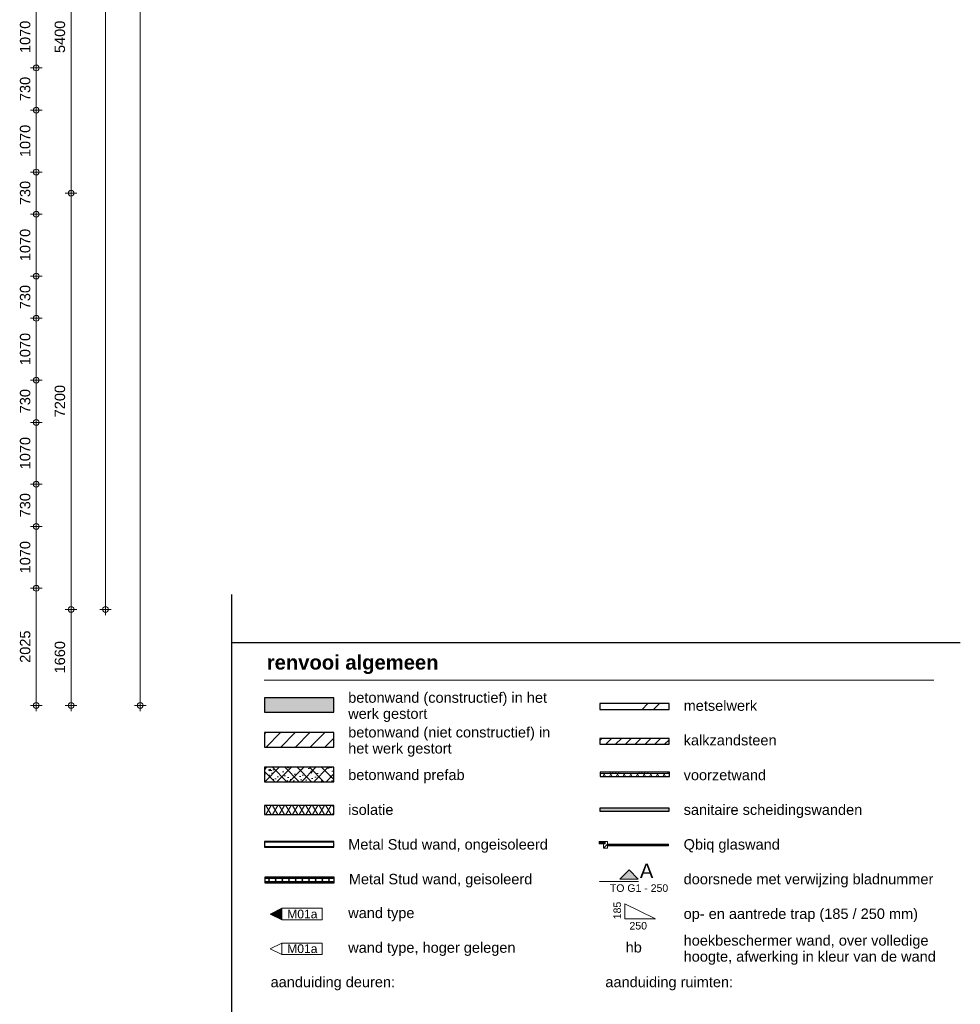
# Model space of a CAD drawing. Header units: millimetres. Extents: x 522 to 75900, y -25803 to 58941.
# Tile 107 of 134: x 59634 to 75900, y 3170 to 20200. Entities that reach past the tile are written whole.
import ezdxf

# ---------------------------------------------------------------- set-up
doc = ezdxf.new("R2010")
doc.units = ezdxf.units.MM
doc.linetypes.add('BAR_doorsnedelijn', pattern=[12, 10, -1, 0, -1])
doc.linetypes.add('Dot', pattern=[4.7625, 0, -4.7625])
for name, color, linetype, lineweight in [('00_Algemeen', 7, 'Dot', 9), ('00_Algemeen-100', 7, 'Continuous', 9), ('22_Metselwerk', 7, 'Continuous', 9), ('32_Trappen en balustraden', 7, 'Continuous', 9)]:
    doc.layers.add(name, color=color, linetype=linetype, lineweight=lineweight)
doc.styles.add('Arial', font='arial.ttf', dxfattribs={"height": 180})
doc.styles.add('Arial_1', font='arial.ttf', dxfattribs={"height": 130})
doc.styles.add('Arial_3', font='arial.ttf', dxfattribs={"height": 150})
doc.styles.add('Arial_6', font='arial.ttf', dxfattribs={"height": 250})
doc.styles.add('Arial_B_3', font='arialbd.ttf', dxfattribs={"height": 250})
doc.dimstyles.new('1_8mm_continuous_mm_zwart', dxfattribs={"dimscale": 304.8, "dimtxt": 183.646692, "dimasz": 0.328084, "dimexe": 0.328084, "dimexo": 0.0625, "dimgap": 0.164042, "dimtad": 1, "dimdec": 0, "dimzin": 0, "dimdsep": 46, "dimtxsty": 'Arial', "dimblk1": 'DOTBLANK', "dimblk2": 'DOTBLANK', "dimsah": 1, "dimcen": 0.09, "dimdle": 0.328084, "dimazin": 0, "dimtfac": 1, "dimtdec": 4, "dimtix": 1, "dimtmove": 0, "dimatfit": 3, "dimfxl": 0.328084, "dimfxlon": 1, "dimtvp": 1, "dimtolj": 1, "dimtzin": 0, "dimarcsym": 2})
pattern_1 = [(270, (690.14, 5987.44), (500, -9e-13), []), (270, (640.14, 5987.44), (500, -9e-13), []), (270, (590.14, 5987.44), (500, -9e-13), []), (270, (540.14, 5987.44), (500, -9e-13), [])]
pattern_2 = [(270, (698.76, 5369.95), (500, -9e-13), []), (270, (648.76, 5369.95), (500, -9e-13), []), (270, (598.76, 5369.95), (500, -9e-13), []), (270, (548.76, 5369.95), (500, -9e-13), [])]

# ---------------------------------------------------------------- blocks, each defined once
blk = doc.blocks.new('Family - ___-9510526-RENVOOI - plattegrond 1-50 en 1-100')
at = {"layer": '22_Metselwerk', "true_color": 0xc0c0c0}
h = blk.add_hatch(dxfattribs=at)
h.set_pattern_fill('FP_432', color=9, style=0, pattern_type=2)
h.set_pattern_definition([(45, (0, 0), (-106.066, 106.066), []), (135, (0, 0), (-106.066, -106.066), []), (50, (0, 0), (358.631, -31.376), [37.5, -412.5]), (355, (0, 0), (-69.376, 376.096), [30, -330]), (100.451, (29.9, -2.6), (289.257, 344.717), [31.87, -350.571]), (46.184, (0, 100), (533.62, -82.761), [56.25, -618.75]), (96.636, (44.47, 93.1), (467.33, 487.062), [47.805, -525.857]), (351.184, (0, 100), (467.333, 487.06), [45, -495]), (21, (50, 75), (298.454, -201.31), [37.5, -412.5]), (326, (50, 75), (121.657, 362.575), [30, -330]), (71.451, (74.87, 58.22), (420.112, 161.262), [31.87, -350.571]), (37.5, (0, 0), (6.08, 166.447), [3.353, -322.647, 3.353, -331.647, -331.25]), (37.5, (0, 0), (6.08, 166.447), [-661, 3.353, -327.897]), (7.5, (0, 0), (131.5348, 197.206), [3.353, -187.647, 3.353, -315.147, -126.25]), (7.5, (0, 0), (131.5348, 197.206), [-509.5, 3.353, -122.897]), (327.5, (-111.5, 0), (266.9112, -11.2774), [3.353, -121.647, 3.353, -386.647, -517.5]), (327.5, (-111.5, 0), (266.9112, -11.2774), [-515, 3.353, -514.147]), (317.5, (-161.5, 0), (291.593, 50.0525), [3.353, -159.147, 3.353, -255.647, -367.5]), (317.5, (-161.5, 0), (291.593, 50.0525), [-421.5, 3.353, -364.147]), (317.5, (-161.5, 0), (291.593, 50.0525), [3.353, -159.147, 3.353, -255.647, -367.5]), (317.5, (-161.5, 0), (291.593, 50.0525), [-421.5, 3.353, -364.147])])
h.paths.add_polyline_path([(1490, 7020), (1490, 7270), (290, 7270), (290, 7020)], flags=0)
at = {"layer": '22_Metselwerk', "lineweight": 25}
for p, q in [((1490, 7270), (290, 7270)), ((290, 7270), (290, 7020)), ((1490, 7020), (1490, 7270)), ((290, 7020), (1490, 7020))]:
    blk.add_line(p, q, dxfattribs=at)
blk = doc.blocks.new('Family - ___-9510528-RENVOOI - plattegrond 1-50 en 1-100')
at = {"layer": '22_Metselwerk'}
h = blk.add_hatch(dxfattribs=at)
h.set_pattern_fill('FP_433', color=256, angle=60, style=0, pattern_type=2)
h.set_pattern_definition([(60, (889.64, 6529.55), (-86.603, 50), []), (120, (889.64, 6529.55), (-86.603, -50), [])])
h.paths.add_polyline_path([(1490, 6450), (1490, 6610), (290, 6610), (290, 6450)], flags=0)
at = {"layer": '22_Metselwerk', "lineweight": 25}
for p, q in [((1490, 6610), (290, 6610)), ((290, 6610), (290, 6450)), ((1490, 6450), (1490, 6610)), ((290, 6450), (1490, 6450))]:
    blk.add_line(p, q, dxfattribs=at)
blk = doc.blocks.new('Family - ___-9510530-RENVOOI - plattegrond 1-50 en 1-100')
at = {"layer": '22_Metselwerk', "true_color": 0x808080}
h = blk.add_hatch(dxfattribs=at)
h.set_pattern_fill('FP_434', color=8, angle=-270, style=0, pattern_type=2)
h.set_pattern_definition(pattern_1)
h.paths.add_polyline_path([(290, 5975), (1490, 5975), (1490, 5987), (290, 5987)], flags=0)
h = blk.add_hatch(dxfattribs=at)
h.set_pattern_fill('FP_434', color=8, angle=-270, style=0, pattern_type=2)
h.set_pattern_definition(pattern_1)
h.paths.add_polyline_path([(1490, 5887), (1490, 5900), (290, 5900), (290, 5887), (1490, 5887)], flags=0)
at = {"layer": '22_Metselwerk', "lineweight": 25}
for p, q in [((1490, 5987), (290, 5987)), ((290, 5987), (290, 5887)), ((1490, 5887), (1490, 5987)), ((290, 5887), (1490, 5887))]:
    blk.add_line(p, q, dxfattribs=at)
at = {"layer": '22_Metselwerk'}
for p, q in [((1490, 5975), (290, 5975)), ((1490, 5900), (290, 5900))]:
    blk.add_line(p, q, dxfattribs=at)
blk = doc.blocks.new('Family - ___-9510535-RENVOOI - plattegrond 1-50 en 1-100')
at = {"layer": '22_Metselwerk'}
h = blk.add_hatch(dxfattribs=at)
h.set_pattern_fill('FP_435', color=256, angle=45, style=0, pattern_type=2)
h.set_pattern_definition([(45, (6688.76, 7719.96), (-84.853, 84.853), [])])
h.paths.add_polyline_path([(7289, 7670), (7289, 7770), (6089, 7770), (6089, 7670)], flags=0)
at = {"layer": '22_Metselwerk', "lineweight": 25}
for p, q in [((7289, 7770), (6089, 7770)), ((6089, 7770), (6089, 7670)), ((6089, 7670), (7289, 7670)), ((7289, 7670), (7289, 7770))]:
    blk.add_line(p, q, dxfattribs=at)
blk = doc.blocks.new('Family - ___-9510538-RENVOOI - plattegrond 1-50 en 1-100')
at = {"layer": '22_Metselwerk', "true_color": 0xc0c0c0}
h = blk.add_hatch(dxfattribs=at)
h.set_pattern_fill('FP_437', color=9, angle=-270, style=0, pattern_type=2)
h.set_pattern_definition([(270, (6493.84, 7185.84), (500, -2e-12), []), (270, (6443.84, 7185.84), (500, -2e-12), []), (270, (6393.84, 7185.84), (500, -2e-12), []), (270, (6343.84, 7185.84), (500, -2e-12), [])])
h.paths.add_polyline_path([(6094, 7161), (7294, 7161), (7294, 7186), (6094, 7186)], flags=0)
h = blk.add_hatch(dxfattribs=at)
h.set_pattern_fill('FP_436', color=9, angle=60, style=0, pattern_type=2)
h.set_pattern_definition([(60, (6693.84, 7148.34), (-86.603, 50), []), (120, (6693.84, 7148.34), (-86.603, -50), [])])
h.paths.add_polyline_path([(6094, 7111), (7294, 7111), (7294, 7161), (6094, 7161)], flags=0)
at = {"layer": '22_Metselwerk', "lineweight": 25}
for p, q in [((7294, 7186), (6094, 7186)), ((6094, 7186), (6094, 7111)), ((7294, 7111), (7294, 7186)), ((6094, 7111), (7294, 7111))]:
    blk.add_line(p, q, dxfattribs=at)
at = {"layer": '22_Metselwerk'}
blk.add_line((7294, 7161), (6094, 7161), dxfattribs=at)
blk = doc.blocks.new('Family - ___-9510541-RENVOOI - plattegrond 1-50 en 1-100')
at = {"layer": '22_Metselwerk', "true_color": 0xe1e1e1}
blk.add_hatch(color=254, dxfattribs=at).paths.add_polyline_path([(6091, 6511), (7291, 6511), (7291, 6561), (6091, 6561)], flags=0)
at = {"layer": '22_Metselwerk', "lineweight": 25}
for p, q in [((7291, 6561), (6091, 6561)), ((6091, 6561), (6091, 6511)), ((6091, 6511), (7291, 6511)), ((7291, 6511), (7291, 6561))]:
    blk.add_line(p, q, dxfattribs=at)
blk = doc.blocks.new('Family - ___-9510548-RENVOOI - plattegrond 1-50 en 1-100')
at = {"layer": '22_Metselwerk', "true_color": 0xc0c0c0}
blk.add_hatch(color=9, dxfattribs=at).paths.add_polyline_path([(1490, 8220), (1490, 8470), (290, 8470), (290, 8220)], flags=0)
at = {"layer": '22_Metselwerk', "lineweight": 25}
for p, q in [((1490, 8470), (290, 8470)), ((290, 8470), (290, 8220)), ((1490, 8220), (1490, 8470)), ((290, 8220), (1490, 8220))]:
    blk.add_line(p, q, dxfattribs=at)
blk = doc.blocks.new('Family - ___-9510553-RENVOOI - plattegrond 1-50 en 1-100')
at = {"layer": '22_Metselwerk', "true_color": 0xc0c0c0}
h = blk.add_hatch(dxfattribs=at)
h.set_pattern_fill('FP_438', color=9, angle=45, style=0, pattern_type=2)
h.set_pattern_definition([(45, (7088.8, 8319.96), (-565.7, 565.7), []), (45, (7288.8, 8319.96), (-565.7, 565.7), [])])
h.paths.add_polyline_path([(7289, 8270), (7289, 8370), (6089, 8370), (6089, 8270)], flags=0)
at = {"layer": '22_Metselwerk', "lineweight": 25}
for p, q in [((7289, 8370), (6089, 8370)), ((6089, 8370), (6089, 8270)), ((7289, 8270), (7289, 8370)), ((6089, 8270), (7289, 8270))]:
    blk.add_line(p, q, dxfattribs=at)
blk = doc.blocks.new('Family - ___-9510834-RENVOOI - plattegrond 1-50 en 1-100')
at = {"layer": '22_Metselwerk', "true_color": 0x808080}
h = blk.add_hatch(dxfattribs=at)
h.set_pattern_fill('FP_439', color=8, angle=-270, style=0, pattern_type=2)
h.set_pattern_definition(pattern_2)
h.paths.add_polyline_path([(1490, 5357), (1499, 5357), (1499, 5370), (299, 5370), (299, 5357), (1490, 5357)], flags=0)
at = {"layer": '22_Metselwerk'}
h = blk.add_hatch(dxfattribs=at)
h.set_pattern_fill('FP_440', color=256, angle=60, style=0, pattern_type=2)
h.set_pattern_definition([(60, (898.76, 5319.96), (-86.603, 50), []), (120, (898.76, 5319.96), (-86.603, -50), [])])
h.paths.add_polyline_path([(1490, 5295), (1499, 5295), (1499, 5345), (299, 5345), (299, 5295)], flags=0)
at = {"layer": '22_Metselwerk', "true_color": 0x808080}
h = blk.add_hatch(dxfattribs=at)
h.set_pattern_fill('FP_439', color=8, angle=-270, style=0, pattern_type=2)
h.set_pattern_definition(pattern_2)
h.paths.add_polyline_path([(1499, 5270), (1499, 5282), (299, 5282), (299, 5270), (1490, 5270)], flags=0)
at = {"layer": '22_Metselwerk', "lineweight": 25}
for p, q in [((1499, 5370), (299, 5370)), ((299, 5370), (299, 5270)), ((1499, 5270), (1499, 5370)), ((299, 5270), (1499, 5270))]:
    blk.add_line(p, q, dxfattribs=at)
at = {"layer": '22_Metselwerk'}
for p, q in [((1499, 5357), (299, 5357)), ((1499, 5345), (299, 5345)), ((1499, 5295), (299, 5295)), ((1499, 5282), (299, 5282))]:
    blk.add_line(p, q, dxfattribs=at)
blk = doc.blocks.new('Family - ___-10141555-RENVOOI - plattegrond 1-50 en 1-100')
at = {"layer": '22_Metselwerk'}
h = blk.add_hatch(dxfattribs=at)
h.set_pattern_fill('FP_441', color=256, angle=45, style=0, pattern_type=2)
h.set_pattern_definition([(45, (889.64, 7744.96), (-127.28, 127.28), [])])
h.paths.add_polyline_path([(1490, 7620), (1490, 7870), (290, 7870), (290, 7620)], flags=0)
at = {"layer": '22_Metselwerk', "lineweight": 25}
for p, q in [((1490, 7870), (290, 7870)), ((290, 7870), (290, 7620)), ((1490, 7620), (1490, 7870)), ((290, 7620), (1490, 7620))]:
    blk.add_line(p, q, dxfattribs=at)
blk = doc.blocks.new('DIMBLOCK7-100 - Plattegrond - Begane grond')
at = {"layer": '00_Algemeen-100', "transparency": 16777216}
for p, q in [((60423, 22600), (60623, 22600)), ((60523, 22600), (60423, 22600)), ((60523, 22600), (60523, 17200)), ((60423, 17200), (60623, 17200)), ((60523, 17200), (60423, 17200))]:
    blk.add_line(p, q, dxfattribs=at)
for centre in [(60523, 22600), (60523, 17200)]:
    blk.add_circle(centre, 50, dxfattribs=at)
at = {"layer": '00_Algemeen-100', "color": 0, "transparency": 16777216, "insert": (60239, 19623), "char_height": 180, "width": 664.52, "attachment_point": 1, "rotation": 90, "line_spacing_factor": 0.941778, "style": 'Arial'}
blk.add_mtext('5400', dxfattribs=at)
blk = doc.blocks.new('_DotBlank')
at = {"color": 0, "linetype": 'ByBlock', "lineweight": -2}
blk.add_line((-0.5, 0), (-1, 0), dxfattribs=at)
blk.add_circle((0, 0), 0.5, dxfattribs=at)
blk = doc.blocks.new('DIMBLOCK8-100 - Plattegrond - Begane grond')
at = {"layer": '00_Algemeen-100', "transparency": 16777216}
for p, q in [((60423, 17200), (60623, 17200)), ((60523, 17200), (60423, 17200)), ((60523, 17200), (60523, 10000)), ((60423, 10000), (60623, 10000)), ((60523, 10000), (60423, 10000))]:
    blk.add_line(p, q, dxfattribs=at)
for centre in [(60523, 17200), (60523, 10000)]:
    blk.add_circle(centre, 50, dxfattribs=at)
at = {"layer": '00_Algemeen-100', "color": 0, "transparency": 16777216, "insert": (60239, 13323), "char_height": 180, "width": 664.52, "attachment_point": 1, "rotation": 90, "line_spacing_factor": 0.941778, "style": 'Arial'}
blk.add_mtext('7200', dxfattribs=at)
blk = doc.blocks.new('DIMBLOCK9-100 - Plattegrond - Begane grond')
at = {"layer": '00_Algemeen-100', "transparency": 16777216}
for p, q in [((60423, 10000), (60623, 10000)), ((60523, 10000), (60423, 10000)), ((60523, 10000), (60523, 8240)), ((60423, 8340), (60623, 8340)), ((60523, 8340), (60423, 8340))]:
    blk.add_line(p, q, dxfattribs=at)
for centre in [(60523, 10000), (60523, 8340)]:
    blk.add_circle(centre, 50, dxfattribs=at)
at = {"layer": '00_Algemeen-100', "color": 0, "transparency": 16777216, "insert": (60239, 8893), "char_height": 180, "width": 664.52, "attachment_point": 1, "rotation": 90, "line_spacing_factor": 0.941778, "style": 'Arial'}
blk.add_mtext('1660', dxfattribs=at)
blk = doc.blocks.new('DIMBLOCK10-100 - Plattegrond - Begane grond')
at = {"layer": '00_Algemeen-100', "transparency": 16777216}
for p, q in [((61619, 53685), (61819, 53685)), ((61719, 53685), (61619, 53685)), ((61719, 8240), (61719, 53785)), ((61619, 8340), (61819, 8340)), ((61719, 8340), (61619, 8340))]:
    blk.add_line(p, q, dxfattribs=at)
for centre in [(61719, 53685), (61719, 8340)]:
    blk.add_circle(centre, 50, dxfattribs=at)
at = {"layer": '00_Algemeen-100', "color": 0, "transparency": 16777216, "insert": (61435, 30666), "char_height": 180, "width": 830.65, "attachment_point": 1, "rotation": 90, "line_spacing_factor": 0.941778, "style": 'Arial'}
blk.add_mtext('45345', dxfattribs=at)
blk = doc.blocks.new('DIMBLOCK227-100 - Plattegrond - Begane grond')
at = {"layer": '00_Algemeen-100', "transparency": 16777216}
for p, q in [((61019, 53200), (61219, 53200)), ((61119, 53200), (61019, 53200)), ((61119, 53300), (61119, 9900)), ((61019, 10000), (61219, 10000)), ((61119, 10000), (61019, 10000))]:
    blk.add_line(p, q, dxfattribs=at)
for centre in [(61119, 53200), (61119, 10000)]:
    blk.add_circle(centre, 50, dxfattribs=at)
at = {"layer": '00_Algemeen-100', "color": 0, "transparency": 16777216, "insert": (60835, 31254), "char_height": 180, "width": 830.65, "attachment_point": 1, "rotation": 90, "line_spacing_factor": 0.941778, "style": 'Arial'}
blk.add_mtext('43200', dxfattribs=at)
blk = doc.blocks.new('DIMBLOCK228-100 - Plattegrond - Begane grond')
at = {"layer": '00_Algemeen-100', "transparency": 16777216}
for p, q in [((59821, 10365), (60021, 10365)), ((59921, 10365), (59821, 10365)), ((59921, 8240), (59921, 10365)), ((59821, 8340), (60021, 8340)), ((59921, 8340), (59821, 8340))]:
    blk.add_line(p, q, dxfattribs=at)
for centre in [(59921, 10365), (59921, 8340)]:
    blk.add_circle(centre, 50, dxfattribs=at)
at = {"layer": '00_Algemeen-100', "color": 0, "transparency": 16777216, "insert": (59638, 9076), "char_height": 180, "width": 664.52, "attachment_point": 1, "rotation": 90, "line_spacing_factor": 0.941778, "style": 'Arial'}
blk.add_mtext('2025', dxfattribs=at)
blk = doc.blocks.new('DIMBLOCK229-100 - Plattegrond - Begane grond')
at = {"layer": '00_Algemeen-100', "transparency": 16777216}
for p, q in [((59821, 11435), (60021, 11435)), ((59921, 11435), (59821, 11435)), ((59921, 10365), (59921, 11435)), ((59821, 10365), (60021, 10365)), ((59921, 10365), (59821, 10365))]:
    blk.add_line(p, q, dxfattribs=at)
for centre in [(59921, 11435), (59921, 10365)]:
    blk.add_circle(centre, 50, dxfattribs=at)
at = {"layer": '00_Algemeen-100', "color": 0, "transparency": 16777216, "insert": (59638, 10623), "char_height": 180, "width": 664.52, "attachment_point": 1, "rotation": 90, "line_spacing_factor": 0.941778, "style": 'Arial'}
blk.add_mtext('1070', dxfattribs=at)
blk = doc.blocks.new('DIMBLOCK230-100 - Plattegrond - Begane grond')
at = {"layer": '00_Algemeen-100', "transparency": 16777216}
for p, q in [((59821, 12165), (60021, 12165)), ((59921, 12165), (59821, 12165)), ((59921, 11435), (59921, 12165)), ((59821, 11435), (60021, 11435)), ((59921, 11435), (59821, 11435))]:
    blk.add_line(p, q, dxfattribs=at)
for centre in [(59921, 12165), (59921, 11435)]:
    blk.add_circle(centre, 50, dxfattribs=at)
at = {"layer": '00_Algemeen-100', "color": 0, "transparency": 16777216, "insert": (59638, 11592), "char_height": 180, "width": 498.39, "attachment_point": 1, "rotation": 90, "line_spacing_factor": 0.941778, "style": 'Arial'}
blk.add_mtext('730', dxfattribs=at)
blk = doc.blocks.new('DIMBLOCK231-100 - Plattegrond - Begane grond')
at = {"layer": '00_Algemeen-100', "transparency": 16777216}
for p, q in [((59821, 13235), (60021, 13235)), ((59921, 13235), (59821, 13235)), ((59921, 12165), (59921, 13235)), ((59821, 12165), (60021, 12165)), ((59921, 12165), (59821, 12165))]:
    blk.add_line(p, q, dxfattribs=at)
for centre in [(59921, 13235), (59921, 12165)]:
    blk.add_circle(centre, 50, dxfattribs=at)
at = {"layer": '00_Algemeen-100', "color": 0, "transparency": 16777216, "insert": (59638, 12423), "char_height": 180, "width": 664.52, "attachment_point": 1, "rotation": 90, "line_spacing_factor": 0.941778, "style": 'Arial'}
blk.add_mtext('1070', dxfattribs=at)
blk = doc.blocks.new('DIMBLOCK232-100 - Plattegrond - Begane grond')
at = {"layer": '00_Algemeen-100', "transparency": 16777216}
for p, q in [((59821, 13965), (60021, 13965)), ((59921, 13965), (59821, 13965)), ((59921, 13235), (59921, 13965)), ((59821, 13235), (60021, 13235)), ((59921, 13235), (59821, 13235))]:
    blk.add_line(p, q, dxfattribs=at)
for centre in [(59921, 13965), (59921, 13235)]:
    blk.add_circle(centre, 50, dxfattribs=at)
at = {"layer": '00_Algemeen-100', "color": 0, "transparency": 16777216, "insert": (59638, 13392), "char_height": 180, "width": 498.39, "attachment_point": 1, "rotation": 90, "line_spacing_factor": 0.941778, "style": 'Arial'}
blk.add_mtext('730', dxfattribs=at)
blk = doc.blocks.new('DIMBLOCK233-100 - Plattegrond - Begane grond')
at = {"layer": '00_Algemeen-100', "transparency": 16777216}
for p, q in [((59821, 15035), (60021, 15035)), ((59921, 15035), (59821, 15035)), ((59921, 13965), (59921, 15035)), ((59821, 13965), (60021, 13965)), ((59921, 13965), (59821, 13965))]:
    blk.add_line(p, q, dxfattribs=at)
for centre in [(59921, 15035), (59921, 13965)]:
    blk.add_circle(centre, 50, dxfattribs=at)
at = {"layer": '00_Algemeen-100', "color": 0, "transparency": 16777216, "insert": (59638, 14223), "char_height": 180, "width": 664.52, "attachment_point": 1, "rotation": 90, "line_spacing_factor": 0.941778, "style": 'Arial'}
blk.add_mtext('1070', dxfattribs=at)
blk = doc.blocks.new('DIMBLOCK234-100 - Plattegrond - Begane grond')
at = {"layer": '00_Algemeen-100', "transparency": 16777216}
for p, q in [((59821, 15765), (60021, 15765)), ((59921, 15765), (59821, 15765)), ((59921, 15035), (59921, 15765)), ((59821, 15035), (60021, 15035)), ((59921, 15035), (59821, 15035))]:
    blk.add_line(p, q, dxfattribs=at)
for centre in [(59921, 15765), (59921, 15035)]:
    blk.add_circle(centre, 50, dxfattribs=at)
at = {"layer": '00_Algemeen-100', "color": 0, "transparency": 16777216, "insert": (59638, 15192), "char_height": 180, "width": 498.39, "attachment_point": 1, "rotation": 90, "line_spacing_factor": 0.941778, "style": 'Arial'}
blk.add_mtext('730', dxfattribs=at)
blk = doc.blocks.new('DIMBLOCK235-100 - Plattegrond - Begane grond')
at = {"layer": '00_Algemeen-100', "transparency": 16777216}
for p, q in [((59821, 16835), (60021, 16835)), ((59921, 16835), (59821, 16835)), ((59921, 15765), (59921, 16835)), ((59821, 15765), (60021, 15765)), ((59921, 15765), (59821, 15765))]:
    blk.add_line(p, q, dxfattribs=at)
for centre in [(59921, 16835), (59921, 15765)]:
    blk.add_circle(centre, 50, dxfattribs=at)
at = {"layer": '00_Algemeen-100', "color": 0, "transparency": 16777216, "insert": (59638, 16023), "char_height": 180, "width": 664.52, "attachment_point": 1, "rotation": 90, "line_spacing_factor": 0.941778, "style": 'Arial'}
blk.add_mtext('1070', dxfattribs=at)
blk = doc.blocks.new('DIMBLOCK236-100 - Plattegrond - Begane grond')
at = {"layer": '00_Algemeen-100', "transparency": 16777216}
for p, q in [((59821, 17565), (60021, 17565)), ((59921, 17565), (59821, 17565)), ((59921, 16835), (59921, 17565)), ((59821, 16835), (60021, 16835)), ((59921, 16835), (59821, 16835))]:
    blk.add_line(p, q, dxfattribs=at)
for centre in [(59921, 17565), (59921, 16835)]:
    blk.add_circle(centre, 50, dxfattribs=at)
at = {"layer": '00_Algemeen-100', "color": 0, "transparency": 16777216, "insert": (59638, 16992), "char_height": 180, "width": 498.39, "attachment_point": 1, "rotation": 90, "line_spacing_factor": 0.941778, "style": 'Arial'}
blk.add_mtext('730', dxfattribs=at)
blk = doc.blocks.new('DIMBLOCK237-100 - Plattegrond - Begane grond')
at = {"layer": '00_Algemeen-100', "transparency": 16777216}
for p, q in [((59821, 18635), (60021, 18635)), ((59921, 18635), (59821, 18635)), ((59921, 17565), (59921, 18635)), ((59821, 17565), (60021, 17565)), ((59921, 17565), (59821, 17565))]:
    blk.add_line(p, q, dxfattribs=at)
for centre in [(59921, 18635), (59921, 17565)]:
    blk.add_circle(centre, 50, dxfattribs=at)
at = {"layer": '00_Algemeen-100', "color": 0, "transparency": 16777216, "insert": (59638, 17823), "char_height": 180, "width": 664.52, "attachment_point": 1, "rotation": 90, "line_spacing_factor": 0.941778, "style": 'Arial'}
blk.add_mtext('1070', dxfattribs=at)
blk = doc.blocks.new('DIMBLOCK238-100 - Plattegrond - Begane grond')
at = {"layer": '00_Algemeen-100', "transparency": 16777216}
for p, q in [((59821, 19365), (60021, 19365)), ((59921, 19365), (59821, 19365)), ((59921, 18635), (59921, 19365)), ((59821, 18635), (60021, 18635)), ((59921, 18635), (59821, 18635))]:
    blk.add_line(p, q, dxfattribs=at)
for centre in [(59921, 19365), (59921, 18635)]:
    blk.add_circle(centre, 50, dxfattribs=at)
at = {"layer": '00_Algemeen-100', "color": 0, "transparency": 16777216, "insert": (59638, 18792), "char_height": 180, "width": 498.39, "attachment_point": 1, "rotation": 90, "line_spacing_factor": 0.941778, "style": 'Arial'}
blk.add_mtext('730', dxfattribs=at)
blk = doc.blocks.new('DIMBLOCK239-100 - Plattegrond - Begane grond')
at = {"layer": '00_Algemeen-100', "transparency": 16777216}
for p, q in [((59821, 20435), (60021, 20435)), ((59921, 20435), (59821, 20435)), ((59921, 19365), (59921, 20435)), ((59821, 19365), (60021, 19365)), ((59921, 19365), (59821, 19365))]:
    blk.add_line(p, q, dxfattribs=at)
for centre in [(59921, 20435), (59921, 19365)]:
    blk.add_circle(centre, 50, dxfattribs=at)
at = {"layer": '00_Algemeen-100', "color": 0, "transparency": 16777216, "insert": (59638, 19623), "char_height": 180, "width": 664.52, "attachment_point": 1, "rotation": 90, "line_spacing_factor": 0.941778, "style": 'Arial'}
blk.add_mtext('1070', dxfattribs=at)
blk = doc.blocks.new('00_TAG-ST_stair tag_BAR - small_1_3mm-7293362-RENVOOI - plattegrond 1-50 en 1-100')
at = {"layer": '32_Trappen en balustraden'}
for p, q in [((6526, 4909), (6526, 4649)), ((7056, 4649), (6526, 4909)), ((6526, 4649), (7056, 4649))]:
    blk.add_line(p, q, dxfattribs=at)
blk = doc.blocks.new('00_TAG-WA_wall tag_BAR - Type Mark_7x2_overhead-7496951-RENVOOI - plattegrond 1-50 en 1-100')
at = {"layer": '00_Algemeen', "linetype": 'Continuous'}
for p, q in [((590, 4230), (390, 4130)), ((390, 4130), (590, 4030)), ((590, 4030), (590, 4230)), ((1290, 4230), (590, 4230)), ((590, 4230), (590, 4030)), ((1290, 4030), (1290, 4230)), ((590, 4030), (1290, 4030))]:
    blk.add_line(p, q, dxfattribs=at)
blk = doc.blocks.new('00_TAG-WA_wall tag_BAR - Type Mark_7x2-7455557-RENVOOI - plattegrond 1-50 en 1-100')
at = {"layer": '00_Algemeen', "linetype": 'Continuous'}
blk.add_hatch(color=256, dxfattribs=at).paths.add_polyline_path([(390, 4730), (590, 4830), (590, 4630)], flags=0)
for p, q in [((590, 4830), (390, 4730)), ((1290, 4830), (590, 4830)), ((590, 4830), (590, 4630)), ((590, 4630), (590, 4830)), ((1290, 4630), (1290, 4830)), ((390, 4730), (590, 4630)), ((590, 4630), (1290, 4630))]:
    blk.add_line(p, q, dxfattribs=at)

msp = doc.modelspace()

# ---------------------------------------------------------------- hatches: boundary and pattern name
at = {"layer": '00_Algemeen', "linetype": 'Continuous', "true_color": 0xffffff}
for points in [[(69669.5, 5947.7), (69753, 5947.7), (69753, 5984.4), (69654.9, 5984.4), (69654.9, 5947.7), (69666.3, 5947.7)], [(69826, 5911.5), (69826, 5941.2), (69796.5, 5941.2), (69796.5, 5911.5), (69820.7, 5911.5)], [(70671, 5933), (70825.4, 5933), (70825.4, 5941.2), (69826, 5941.2), (69826, 5933), (70331.5, 5933)], [(70671, 5920), (70825.4, 5920), (70825.4, 5933), (69826, 5933), (69826, 5920), (70331.5, 5920)], [(70671, 5911.5), (70825.4, 5911.5), (70825.4, 5920), (69826, 5920), (69826, 5911.5), (70331.5, 5911.5)], [(70825.4, 5911.5), (70854.9, 5911.5), (70854.9, 5941.2), (70825.4, 5941.2), (70825.4, 5920)]]:
    msp.add_hatch(color=7, dxfattribs=at).paths.add_polyline_path(points, flags=0)
at = {"layer": '00_Algemeen', "linetype": 'Continuous', "true_color": 0xc0c0c0}
h = msp.add_hatch(dxfattribs=at)
h.set_pattern_fill('FP_442', color=9, style=0, pattern_type=2)
h.set_pattern_definition([(45, (63575.67, 0), (-70.7107, 70.7107), [])])
h.paths.add_polyline_path([(69796.5, 5869.6), (69796.5, 5984.6), (69756.5, 5984.6), (69756.5, 5944.6), (69731.5, 5944.6), (69731.5, 5869.6), (69756.5, 5869.6)], flags=0)
at = {"layer": '00_Algemeen', "linetype": 'Continuous'}
msp.add_hatch(color=256, dxfattribs=at).paths.add_polyline_path([(70011.5, 5335.5), (70331.5, 5335.5), (70171.5, 5495.5)], flags=0)

# ---------------------------------------------------------------- linework, layer by layer
at = {"layer": '00_Algemeen', "linetype": 'Continuous', "lineweight": 25}
for p, q in [((63304.9, -25802.5), (63304.9, 10256.5)), ((63304.9, 9427.1), (75900.4, 9427.1))]:
    msp.add_line(p, q, dxfattribs=at)
at = {"layer": '00_Algemeen', "linetype": 'Continuous'}
for p, q in [((63864.9, 8773.9), (75444.9, 8773.9)), ((69753, 5984.4), (69654.9, 5984.4)), ((69654.9, 5984.4), (69654.9, 5947.7)), ((69753, 5947.7), (69753, 5984.4)), ((69796.5, 5984.6), (69756.5, 5984.6)), ((69756.5, 5984.6), (69756.5, 5944.6)), ((69796.5, 5941.2), (69796.5, 5984.6)), ((69654.9, 5947.7), (69753, 5947.7)), ((69731.5, 5944.6), (69731.5, 5869.6)), ((69756.5, 5944.6), (69731.5, 5944.6)), ((69731.5, 5869.6), (69796.5, 5869.6)), ((69826, 5941.2), (69796.5, 5941.2)), ((69796.5, 5941.2), (69796.5, 5911.5)), ((69796.5, 5869.6), (69796.5, 5911.5)), ((69796.5, 5911.5), (69826, 5911.5)), ((70825.4, 5941.2), (69826, 5941.2)), ((69826, 5941.2), (69826, 5933)), ((69826, 5933), (69826, 5920)), ((69826, 5933), (70825.4, 5933)), ((69826, 5920), (69826, 5911.5)), ((69826, 5920), (70825.4, 5920)), ((69826, 5911.5), (70825.4, 5911.5)), ((70854.9, 5941.2), (70825.4, 5941.2)), ((70825.4, 5941.2), (70825.4, 5911.5)), ((70825.4, 5911.5), (70854.9, 5911.5)), ((70854.9, 5911.5), (70854.9, 5941.2)), ((70171.5, 5495.5), (70011.5, 5335.5)), ((70331.5, 5335.5), (70171.5, 5495.5)), ((70011.5, 5335.5), (70331.5, 5335.5))]:
    msp.add_line(p, q, dxfattribs=at)
at = {"layer": '00_Algemeen', "linetype": 'BAR_doorsnedelijn'}
msp.add_line((70334.9, 5295.5), (69654.9, 5295.5), dxfattribs=at)

# ---------------------------------------------------------------- block references
at = {"lineweight": 9}
for name in ['Family - ___-9510548-RENVOOI - plattegrond 1-50 en 1-100', 'Family - ___-9510553-RENVOOI - plattegrond 1-50 en 1-100', 'Family - ___-10141555-RENVOOI - plattegrond 1-50 en 1-100', 'Family - ___-9510535-RENVOOI - plattegrond 1-50 en 1-100', 'Family - ___-9510526-RENVOOI - plattegrond 1-50 en 1-100', 'Family - ___-9510538-RENVOOI - plattegrond 1-50 en 1-100', 'Family - ___-9510528-RENVOOI - plattegrond 1-50 en 1-100', 'Family - ___-9510541-RENVOOI - plattegrond 1-50 en 1-100', 'Family - ___-9510530-RENVOOI - plattegrond 1-50 en 1-100', 'Family - ___-9510834-RENVOOI - plattegrond 1-50 en 1-100']:
    msp.add_blockref(name, (63575.7, 0), dxfattribs=at)
at = {"layer": '00_Algemeen', "linetype": 'Continuous'}
for name in ['00_TAG-WA_wall tag_BAR - Type Mark_7x2-7455557-RENVOOI - plattegrond 1-50 en 1-100', '00_TAG-WA_wall tag_BAR - Type Mark_7x2_overhead-7496951-RENVOOI - plattegrond 1-50 en 1-100']:
    msp.add_blockref(name, (63575.7, 0), dxfattribs=at)
at = {"layer": '32_Trappen en balustraden'}
msp.add_blockref('00_TAG-ST_stair tag_BAR - small_1_3mm-7293362-RENVOOI - plattegrond 1-50 en 1-100', (63575.7, 0), dxfattribs=at)

# ---------------------------------------------------------------- texts
at = {"layer": '00_Algemeen', "linetype": 'Continuous', "attachment_point": 1}
for s, insert, char_height, width, style in [('renvooi algemeen', (63907.6, 9209.6), 250, 3583.543, 'Arial_B_3'), ('betonwand (constructief) in het ', (65315.3, 8565.1), 180, 4112.657, 'Arial'), ('metselwerk     ', (71116.1, 8426.1), 180, 1875.949, 'Arial'), ('werk gestort', (65315.3, 8287.3), 180, 1603.375, 'Arial'), ('betonwand (niet constructief) in ', (65315.3, 7965.1), 180, 4168.775, 'Arial'), ('kalkzandsteen', (71116.1, 7828.2), 180, 1875.949, 'Arial'), ('het werk gestort', (65315.3, 7687.3), 180, 2092.404, 'Arial'), ('betonwand prefab', (65315.3, 7228.2), 180, 2372.995, 'Arial'), ('voorzetwand', (71116.1, 7226.1), 180, 1667.51, 'Arial'), ('isolatie', (65315.3, 6626.1), 180, 881.856, 'Arial'), ('sanitaire scheidingswanden', (71116.1, 6626.1), 180, 3591.56, 'Arial'), ('Metal Stud wand, ongeisoleerd     ', (65315.3, 6026.1), 180, 4433.332, 'Arial'), ('Qbiq glaswand', (71116.1, 6026.1), 180, 1948.101, 'Arial'), ('A', (70359.3, 5604.7), 250, 280.591, 'Arial_6'), ('Metal Stud wand, geisoleerd     ', (65326.1, 5426.1), 180, 4096.623, 'Arial'), ('doorsnede met verwijzing bladnummer', (71116.1, 5426.1), 180, 5050.631, 'Arial'), ('TO G1 - 250', (69840.2, 5245), 130, 1210.548, 'Arial_1'), ('M01a', (64260, 4806.6), 150, 641.35, 'Arial_3'), ('wand type', (65315.3, 4841), 180, 1338.818, 'Arial'), ('op- en aantrede trap (185 / 250 mm)', (71116.1, 4826.1), 180, 4762.024, 'Arial'), ('hb', (70113.3, 4246.1), 180, 336.709, 'Arial'), ('hoekbeschermer wand, over volledige ', (71116.1, 4365.1), 180, 5010.547, 'Arial'), ('M01a', (64260, 4206.6), 150, 641.35, 'Arial_3'), ('wand type, hoger gelegen', (65315.3, 4241), 180, 3383.121, 'Arial'), ('hoogte, afwerking in kleur van de wand', (71116.1, 4087.3), 180, 5098.733, 'Arial'), ('aanduiding deuren:', (63972.8, 3646.1), 180, 2525.316, 'Arial'), ('aanduiding ruimten:', (69762.8, 3646.1), 180, 2581.434, 'Arial')]:
    msp.add_mtext(s, dxfattribs=dict(at, insert=insert, char_height=char_height, width=width, style=style))
at = {"layer": '32_Trappen en balustraden', "insert": (69902.6, 4641), "char_height": 130, "width": 360.759, "attachment_point": 1, "rotation": 90, "style": 'Arial_1'}
msp.add_mtext('185', dxfattribs=at)
at = {"layer": '32_Trappen en balustraden', "insert": (70179.5, 4593.4), "char_height": 130, "width": 360.759, "attachment_point": 1, "style": 'Arial_1'}
msp.add_mtext('250', dxfattribs=at)

# ---------------------------------------------------------------- dimensions: what is measured, and where the dimension line sits
at = {"layer": '00_Algemeen', "linetype": 'Continuous'}
for base, p1, p2, override, picture, middle in [((61718.7, 53685), (61618.7, 8340), (61618.7, 53685), {"dimpost": '<>', "dimfxl": 45345}, 'DIMBLOCK10-100 - Plattegrond - Begane grond', (61576.7, 31012.5)), ((61118.7, 10000), (61018.7, 53200), (61018.7, 10000), {"dimpost": '<>', "dimfxl": 43200}, 'DIMBLOCK227-100 - Plattegrond - Begane grond', (60976.7, 31600)), ((60522.6, 17200), (60422.6, 22600), (60422.6, 17200), {"dimpost": '<>', "dimfxl": 5400}, 'DIMBLOCK7-100 - Plattegrond - Begane grond', (60380.7, 19900)), ((59921.4, 20435), (59821.4, 19365), (59821.4, 20435), {"dimpost": '<>', "dimfxl": 1070}, 'DIMBLOCK239-100 - Plattegrond - Begane grond', (59779.5, 19900)), ((59921.4, 19365), (59821.4, 18635), (59821.4, 19365), {"dimpost": '<>', "dimfxl": 730}, 'DIMBLOCK238-100 - Plattegrond - Begane grond', (59779.4, 19000)), ((59921.4, 18635), (59821.4, 17565), (59821.4, 18635), {"dimpost": '<>', "dimfxl": 1070}, 'DIMBLOCK237-100 - Plattegrond - Begane grond', (59779.5, 18100)), ((59921.4, 17565), (59821.4, 16835), (59821.4, 17565), {"dimpost": '<>', "dimfxl": 730}, 'DIMBLOCK236-100 - Plattegrond - Begane grond', (59779.4, 17200)), ((60522.6, 10000), (60422.6, 17200), (60422.6, 10000), {"dimpost": '<>', "dimfxl": 7200}, 'DIMBLOCK8-100 - Plattegrond - Begane grond', (60380.7, 13600)), ((59921.4, 16835), (59821.4, 15765), (59821.4, 16835), {"dimpost": '<>', "dimfxl": 1070}, 'DIMBLOCK235-100 - Plattegrond - Begane grond', (59779.5, 16300)), ((59921.4, 15765), (59821.4, 15035), (59821.4, 15765), {"dimpost": '<>', "dimfxl": 730}, 'DIMBLOCK234-100 - Plattegrond - Begane grond', (59779.4, 15400)), ((59921.4, 15035), (59821.4, 13965), (59821.4, 15035), {"dimpost": '<>', "dimfxl": 1070}, 'DIMBLOCK233-100 - Plattegrond - Begane grond', (59779.5, 14500)), ((59921.4, 13965), (59821.4, 13235), (59821.4, 13965), {"dimpost": '<>', "dimfxl": 730}, 'DIMBLOCK232-100 - Plattegrond - Begane grond', (59779.4, 13600)), ((59921.4, 13235), (59821.4, 12165), (59821.4, 13235), {"dimpost": '<>', "dimfxl": 1070}, 'DIMBLOCK231-100 - Plattegrond - Begane grond', (59779.5, 12700)), ((59921.4, 12165), (59821.4, 11435), (59821.4, 12165), {"dimpost": '<>', "dimfxl": 730}, 'DIMBLOCK230-100 - Plattegrond - Begane grond', (59779.4, 11800)), ((59921.4, 11435), (59821.4, 10365), (59821.4, 11435), {"dimpost": '<>', "dimfxl": 1070}, 'DIMBLOCK229-100 - Plattegrond - Begane grond', (59779.5, 10900)), ((59921.4, 10365), (59821.4, 8340), (59821.4, 10365), {"dimpost": '<>', "dimfxl": 2025}, 'DIMBLOCK228-100 - Plattegrond - Begane grond', (59779.5, 9352.5)), ((60522.6, 8340), (60422.6, 10000), (60422.6, 8340), {"dimpost": '<>', "dimfxl": 1660}, 'DIMBLOCK9-100 - Plattegrond - Begane grond', (60380.7, 9170))]:
    dim = msp.add_linear_dim(base=base, p1=p1, p2=p2, angle=90, dimstyle='1_8mm_continuous_mm_zwart', override=override, dxfattribs=at)
    dim.commit()
    dim.dimension.update_dxf_attribs({"geometry": picture, "text_midpoint": middle})

doc.saveas('drawing.dxf')
